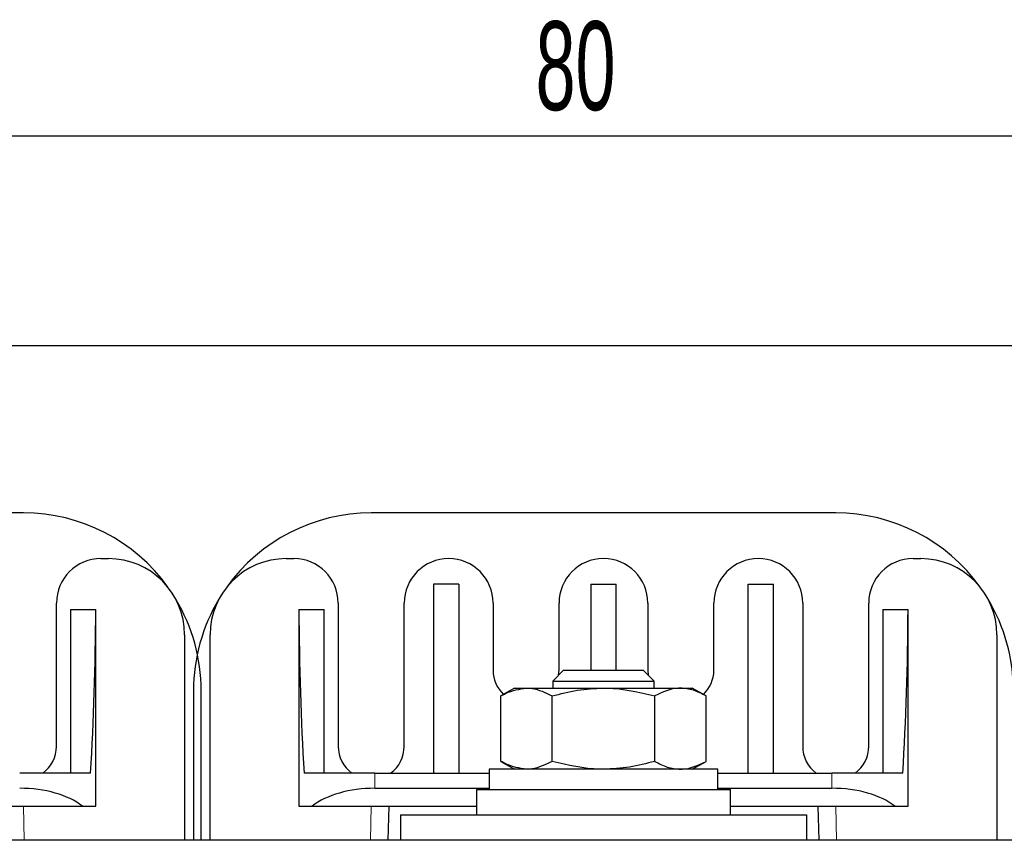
# Model space of a CAD drawing. Header units: millimetres. Extents: x 5 to 418, y 2 to 292.
# Tile 4 of 28: x 63 to 102, y 92 to 125. Entities that reach past the tile are written whole.
import ezdxf

# ---------------------------------------------------------------- set-up
doc = ezdxf.new("R2010")
doc.units = ezdxf.units.MM
doc.layers.add('SLD-0', color=7, linetype='Continuous')
doc.styles.add('SLDTEXTSTYLE0', font='TXT', dxfattribs={"width": 0.605})
doc.dimstyles.new('SLDDIMSTYLE0', dxfattribs={"dimtxt": 3.5, "dimasz": 3.302, "dimexe": 0, "dimexo": 0.0625, "dimgap": 0.875, "dimtad": 1, "dimrnd": 1e-09, "dimzin": 12, "dimdsep": 46, "dimtxsty": 'SLDTEXTSTYLE0', "dimsah": 1, "dimcen": 0.09, "dimadec": 0, "dimazin": 3, "dimtfac": 1, "dimtofl": 0, "dimtmove": 0, "dimatfit": 3, "dimfxl": 1, "dimfrac": 2, "dimtolj": 1, "dimtzin": 12, "dimarcsym": 0})

# ---------------------------------------------------------------- blocks, each defined once
blk = doc.blocks.new('_D_3')
at = {"layer": 'SLD-0'}
for p, q in [((46.219, 109.263), (46.219, 121.127)), ((126.219, 109.263), (126.219, 121.127)), ((46.219, 120.127), (126.219, 120.127))]:
    blk.add_line(p, q, dxfattribs=at)
for points in [[(46.219, 120.127), (49.521, 119.619), (49.521, 120.635)], [(126.219, 120.127), (122.917, 120.635), (122.917, 119.619)]]:
    blk.add_solid(points, dxfattribs=at)
at = {"layer": 'SLD-0', "insert": (83.545, 124.639), "char_height": 3.5, "attachment_point": 1, "style": 'SLDTEXTSTYLE0'}
blk.add_mtext('80', dxfattribs=at)

msp = doc.modelspace()

# ---------------------------------------------------------------- linework, layer by layer
at = {"color": 7, "linetype": 'Continuous', "lineweight": 25}
for p, q in [((36.219, 111.863), (136.219, 111.863)), ((63.369, 105.263), (45.069, 105.263)), ((95.369, 105.263), (77.069, 105.263)), ((66.419, 103.463), (66.719, 103.463)), ((73.719, 103.463), (74.019, 103.463)), ((98.419, 103.463), (98.719, 103.463)), ((79.519, 102.463), (79.519, 95.013)), ((80.519, 102.463), (79.519, 102.463)), ((80.519, 102.463), (80.519, 95.013)), ((85.719, 102.463), (86.719, 102.463)), ((85.719, 102.463), (85.719, 99.063)), ((86.719, 99.063), (86.719, 102.463)), ((91.919, 95.013), (91.919, 102.463)), ((91.919, 102.463), (92.919, 102.463)), ((92.919, 95.013), (92.919, 102.463)), ((64.669, 96.063), (64.669, 101.713)), ((75.769, 101.713), (75.769, 96.063)), ((78.369, 96.063), (78.369, 101.713)), ((81.869, 101.713), (81.869, 99.063)), ((84.469, 99.063), (84.469, 101.713)), ((87.969, 101.713), (87.969, 99.063)), ((90.569, 99.063), (90.569, 101.713)), ((94.069, 101.713), (94.069, 96.063)), ((96.669, 96.063), (96.669, 101.713)), ((65.219, 101.463), (66.219, 101.463)), ((65.219, 101.463), (65.219, 95.013)), ((66.219, 93.713), (66.219, 101.463)), ((74.219, 101.463), (74.219, 93.713)), ((74.219, 101.463), (75.219, 101.463)), ((75.219, 95.013), (75.219, 101.463)), ((97.219, 101.463), (98.219, 101.463)), ((97.219, 101.463), (97.219, 95.013)), ((98.219, 93.713), (98.219, 101.463)), ((69.719, 100.463), (69.719, 92.363)), ((70.719, 92.363), (70.719, 100.463)), ((101.719, 100.463), (101.719, 92.363)), ((84.648, 99.063), (84.219, 98.633)), ((84.454, 98.869), (84.469, 99.063)), ((84.648, 99.063), (87.789, 99.063)), ((88.219, 98.633), (87.789, 99.063)), ((87.969, 99.063), (87.983, 98.869)), ((84.219, 98.633), (84.219, 98.363)), ((84.219, 98.633), (88.219, 98.633)), ((88.219, 98.363), (88.219, 98.633)), ((70.069, 98.263), (70.069, 92.363)), ((70.369, 92.363), (70.369, 98.263)), ((82.719, 98.363), (82.177, 98.05)), ((82.719, 98.363), (83.187, 98.363)), ((83.187, 98.363), (86.219, 98.363)), ((86.219, 98.363), (89.25, 98.363)), ((89.25, 98.363), (89.719, 98.363)), ((90.26, 98.05), (89.719, 98.363)), ((82.177, 95.475), (82.177, 98.05)), ((84.198, 95.475), (84.198, 98.05)), ((88.239, 95.475), (88.239, 98.05)), ((90.26, 95.475), (90.26, 98.05)), ((82.177, 95.475), (82.719, 95.163)), ((89.719, 95.163), (90.26, 95.475)), ((81.719, 95.163), (81.719, 94.363)), ((90.719, 95.163), (81.719, 95.163)), ((90.719, 94.363), (90.719, 95.163)), ((66.014, 95.013), (63.22, 95.013)), ((77.217, 95.013), (74.423, 95.013)), ((77.217, 95.013), (81.719, 95.013)), ((90.719, 95.013), (95.22, 95.013)), ((98.014, 95.013), (95.22, 95.013)), ((77.217, 94.413), (81.719, 94.413)), ((81.219, 94.363), (81.219, 93.363)), ((81.219, 94.363), (91.219, 94.363)), ((90.719, 94.413), (95.22, 94.413)), ((91.219, 93.363), (91.219, 94.363)), ((58.719, 93.713), (65.692, 93.713)), ((65.692, 93.713), (66.219, 93.713)), ((74.219, 93.713), (74.745, 93.713)), ((74.745, 93.713), (81.219, 93.713)), ((77.738, 92.363), (77.77, 93.713)), ((91.219, 93.713), (97.692, 93.713)), ((94.667, 93.713), (94.699, 92.363)), ((97.692, 93.713), (98.219, 93.713)), ((78.219, 93.363), (78.219, 92.363)), ((78.219, 93.363), (94.219, 93.363)), ((94.219, 93.363), (94.219, 92.363)), ((126.219, 92.363), (46.219, 92.363))]:
    msp.add_line(p, q, dxfattribs=at)
at = {"color": 7, "linetype": 'Continuous', "lineweight": 18}
for p, q in [((77.217, 95.013), (77.217, 94.413)), ((95.22, 94.413), (95.22, 95.013)), ((63.4, 92.363), (63.368, 93.713)), ((77.07, 93.713), (77.037, 92.363)), ((95.4, 92.363), (95.368, 93.713))]:
    msp.add_line(p, q, dxfattribs=at)
at = {"color": 7, "linetype": 'Continuous', "lineweight": 25}
for centre, radius, start, end in [((63.369, 98.263), 7, 35.6331, 90), ((77.069, 98.263), 7, 90, 144.3669), ((95.369, 98.263), 7, 35.6331, 90), ((66.419, 101.713), 1.75, 90, 180), ((66.719, 100.463), 3, 0, 90), ((73.719, 100.463), 3, 90, 180), ((74.019, 101.713), 1.75, 0, 90), ((80.119, 101.713), 1.75, 0, 180), ((86.219, 101.713), 1.75, 0, 180), ((92.319, 101.713), 1.75, 0, 180), ((98.419, 101.713), 1.75, 90, 180), ((98.719, 100.463), 3, 0, 90), ((63.369, 98.263), 7, 0, 30.954), ((77.069, 98.263), 7, 149.046, 180), ((95.369, 98.263), 7, 0, 30.954), ((83.169, 99.063), 1.3, 180, 227.0523), ((89.269, 99.063), 1.3, 312.9477, 0), ((63.369, 96.063), 1.3, 306.1289, 0), ((77.069, 96.063), 1.3, 180, 233.8711), ((77.069, 96.063), 1.3, 306.1289, 0), ((95.369, 96.063), 1.3, 180, 233.8711), ((95.369, 96.063), 1.3, 306.1289, 0)]:
    msp.add_arc(centre, radius, start, end, dxfattribs=at)
for centre, major_axis, ratio, start_param, end_param in [((63.22, 102.113), (0, 19.5), 0.153846, 4.33972, 4.679049), ((77.217, 102.113), (0, 19.5), 0.153846, 1.604136, 1.943465), ((95.22, 102.113), (0, 19.5), 0.153846, 4.33972, 4.679049), ((63.22, 92.797), (3, 0), 0.538462, 0.602455, 1.570796), ((77.217, 92.797), (3, 0), 0.538462, 1.570796, 2.539138), ((95.22, 92.797), (3, 0), 0.538462, 0.602455, 1.570796)]:
    msp.add_ellipse(centre, major_axis=major_axis, ratio=ratio, start_param=start_param, end_param=end_param, dxfattribs=at)
for points, knots in [([(82.177, 98.05), (82.239, 98.085), (82.568, 98.27), (82.91, 98.321), (83.187, 98.363)], [0, 0, 0, 0, 0.187363, 1, 1, 1, 1]), ([(83.187, 98.363), (83.26, 98.36), (83.602, 98.346), (83.936, 98.18), (84.198, 98.05)], [0, 0, 0, 0, 0.213336, 1, 1, 1, 1]), ([(84.198, 98.05), (84.526, 98.137), (85.188, 98.314), (85.873, 98.346), (86.219, 98.363)], [0, 0, 0, 0, 0.495458, 1, 1, 1, 1]), ([(86.219, 98.363), (86.266, 98.362), (86.949, 98.358), (87.618, 98.198), (88.239, 98.05)], [0, 0, 0, 0, 0.070174, 1, 1, 1, 1]), ([(89.25, 98.363), (89.226, 98.362), (88.885, 98.358), (88.55, 98.198), (88.239, 98.05)], [0, 0, 0, 0, 0.070174, 1, 1, 1, 1]), ([(90.26, 98.05), (90.096, 98.137), (89.765, 98.314), (89.422, 98.346), (89.25, 98.363)], [0, 0, 0, 0, 0.495458, 1, 1, 1, 1]), ([(83.187, 95.163), (82.91, 95.204), (82.568, 95.256), (82.239, 95.441), (82.177, 95.475)], [0, 0, 0, 0, 0.812637, 1, 1, 1, 1]), ([(84.198, 95.475), (83.936, 95.345), (83.602, 95.179), (83.26, 95.166), (83.187, 95.163)], [0, 0, 0, 0, 0.786664, 1, 1, 1, 1]), ([(86.219, 95.163), (86.171, 95.163), (85.488, 95.167), (84.82, 95.327), (84.198, 95.475)], [0, 0, 0, 0, 0.070174, 1, 1, 1, 1]), ([(88.239, 95.475), (87.911, 95.388), (87.249, 95.212), (86.564, 95.179), (86.219, 95.163)], [0, 0, 0, 0, 0.495458, 1, 1, 1, 1]), ([(88.239, 95.475), (88.403, 95.388), (88.735, 95.212), (89.077, 95.179), (89.25, 95.163)], [0, 0, 0, 0, 0.495458, 1, 1, 1, 1]), ([(89.25, 95.163), (89.274, 95.163), (89.615, 95.167), (89.949, 95.327), (90.26, 95.475)], [0, 0, 0, 0, 0.070174, 1, 1, 1, 1])]:
    msp.add_open_spline(points, degree=3, knots=knots, dxfattribs=at)

# ---------------------------------------------------------------- dimensions: what is measured, and where the dimension line sits
at = {"layer": 'SLD-0'}
dim = msp.add_linear_dim(base=(126.219, 120.127), p1=(46.219, 109.263), p2=(126.219, 109.263), dimstyle='SLDDIMSTYLE0', dxfattribs=at)
dim.commit()
dim.dimension.update_dxf_attribs({"geometry": '_D_3', "text_midpoint": (86.219, 120.127), "dimtype": 160})

doc.saveas('drawing.dxf')
